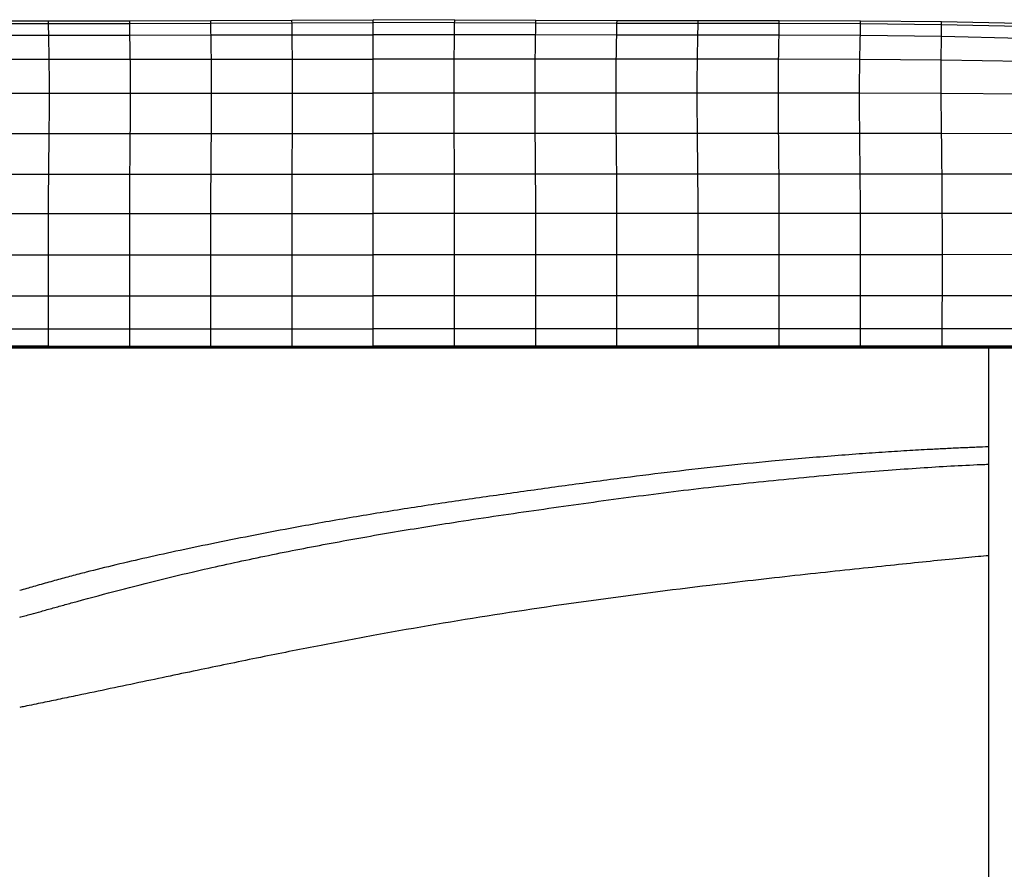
# Paper-space layout '_Left' of a CAD drawing. Header units: millimetres. Extents: x -619 to 152, y 0 to 682.
# Tile 6 of 8: x -330 to -29, y 263 to 523. Entities that reach past the tile are written whole.
import ezdxf

# ---------------------------------------------------------------- set-up
doc = ezdxf.new("R2010")
doc.units = ezdxf.units.MM

psp = doc.layouts.new('_Left')

# ---------------------------------------------------------------- linework, layer by layer
at = {"color": 7, "linetype": 'Continuous', "lineweight": 25}
for p, q in [((-345.99, 522.48), (-321.19, 522.49)), ((-345.98, 521.68), (-321.18, 521.69)), ((-321.19, 522.49), (-296.4, 522.5)), ((-321.18, 521.69), (-296.39, 521.7)), ((-296.4, 522.5), (-271.62, 522.58)), ((-296.39, 521.7), (-271.61, 521.76)), ((-271.62, 522.58), (-246.82, 522.76)), ((-271.61, 521.76), (-246.8, 521.89)), ((-246.82, 522.76), (-221.96, 522.87)), ((-246.8, 521.89), (-221.96, 521.96)), ((-197.1, 522.76), (-221.96, 522.87)), ((-197.11, 521.89), (-221.96, 521.96)), ((-172.31, 521.76), (-197.11, 521.89)), ((-172.29, 522.58), (-197.1, 522.76)), ((-147.52, 521.7), (-172.31, 521.76)), ((-147.51, 522.49), (-172.29, 522.58)), ((-122.73, 521.69), (-147.52, 521.7)), ((-122.72, 522.48), (-147.51, 522.49)), ((-97.93, 521.67), (-122.73, 521.69)), ((-97.93, 522.47), (-122.72, 522.48)), ((-73.12, 522.41), (-97.93, 522.47)), ((-73.11, 521.58), (-97.93, 521.67)), ((-48.4, 522.22), (-73.12, 522.41)), ((-48.39, 521.31), (-73.11, 521.58)), ((-24.36, 521.75), (-48.4, 522.22)), ((-24.31, 520.79), (-48.39, 521.31)), ((-345.92, 518.17), (-321.12, 518.19)), ((-321.12, 518.19), (-296.33, 518.19)), ((-296.33, 518.19), (-271.54, 518.21)), ((-271.54, 518.21), (-246.75, 518.25)), ((-246.75, 518.25), (-221.96, 518.27)), ((-197.16, 518.25), (-221.96, 518.27)), ((-172.37, 518.2), (-197.16, 518.25)), ((-147.59, 518.19), (-172.37, 518.2)), ((-122.8, 518.18), (-147.59, 518.19)), ((-97.99, 518.16), (-122.8, 518.18)), ((-73.17, 518.04), (-97.99, 518.16)), ((-48.4, 517.71), (-73.17, 518.04)), ((-24.03, 517.14), (-48.4, 517.71)), ((-345.79, 510.82), (-320.99, 510.84)), ((-320.99, 510.84), (-296.2, 510.84)), ((-296.2, 510.84), (-271.42, 510.84)), ((-271.42, 510.84), (-246.68, 510.84)), ((-246.68, 510.84), (-221.96, 510.84)), ((-197.23, 510.84), (-221.96, 510.84)), ((-172.49, 510.83), (-197.23, 510.84)), ((-147.72, 510.83), (-172.49, 510.83)), ((-122.93, 510.83), (-147.72, 510.83)), ((-98.13, 510.82), (-122.93, 510.83)), ((-73.31, 510.73), (-98.13, 510.82)), ((-48.45, 510.5), (-73.31, 510.73)), ((-23.39, 510.06), (-48.45, 510.5)), ((-345.7, 500.45), (-320.91, 500.45)), ((-320.91, 500.45), (-296.12, 500.45)), ((-296.12, 500.45), (-271.36, 500.45)), ((-271.36, 500.45), (-246.64, 500.45)), ((-246.64, 500.45), (-221.96, 500.45)), ((-197.27, 500.45), (-221.96, 500.45)), ((-172.56, 500.45), (-197.27, 500.45)), ((-147.8, 500.45), (-172.56, 500.45)), ((-123.01, 500.45), (-147.8, 500.45)), ((-98.21, 500.45), (-123.01, 500.45)), ((-73.41, 500.42), (-98.21, 500.45)), ((-48.46, 500.34), (-73.41, 500.42)), ((-22.67, 500.09), (-48.46, 500.34)), ((-345.78, 488.12), (-320.99, 488.12)), ((-320.99, 488.12), (-296.2, 488.12)), ((-296.2, 488.12), (-271.42, 488.12)), ((-271.42, 488.12), (-246.68, 488.12)), ((-246.68, 488.12), (-221.96, 488.11)), ((-197.23, 488.11), (-221.96, 488.11)), ((-172.49, 488.11), (-197.23, 488.11)), ((-147.72, 488.11), (-172.49, 488.11)), ((-122.93, 488.11), (-147.72, 488.11)), ((-98.13, 488.11), (-122.93, 488.11)), ((-73.34, 488.11), (-98.13, 488.11)), ((-48.35, 488.09), (-73.34, 488.11)), ((-22.19, 487.98), (-48.35, 488.09)), ((-345.98, 463.68), (-321.18, 463.68)), ((-321.18, 463.68), (-296.39, 463.68)), ((-296.39, 463.68), (-271.59, 463.68)), ((-271.59, 463.68), (-246.78, 463.68)), ((-246.78, 463.68), (-221.96, 463.68)), ((-197.14, 463.68), (-221.96, 463.68)), ((-172.33, 463.68), (-197.14, 463.68)), ((-147.53, 463.68), (-172.33, 463.68)), ((-122.73, 463.68), (-147.53, 463.68)), ((-97.94, 463.68), (-122.73, 463.68)), ((-73.15, 463.68), (-97.94, 463.68)), ((-48.12, 463.68), (-73.15, 463.68)), ((-21.7, 463.67), (-48.12, 463.68)), ((-345.99, 451.06), (-321.19, 451.06)), ((-321.19, 451.06), (-296.4, 451.06)), ((-296.4, 451.06), (-271.6, 451.06)), ((-271.6, 451.06), (-246.78, 451.06)), ((-246.78, 451.06), (-221.96, 451.06)), ((-197.14, 451.06), (-221.96, 451.06)), ((-172.32, 451.06), (-197.14, 451.06)), ((-147.52, 451.06), (-172.32, 451.06)), ((-122.72, 451.06), (-147.52, 451.06)), ((-97.93, 451.06), (-122.72, 451.06)), ((-73.14, 451.06), (-97.93, 451.06)), ((-48.1, 451.06), (-73.14, 451.06)), ((-21.62, 451.07), (-48.1, 451.06)), ((-345.99, 438.49), (-321.19, 438.49)), ((-321.19, 438.49), (-296.4, 438.49)), ((-296.4, 438.49), (-271.6, 438.49)), ((-271.6, 438.49), (-246.78, 438.49)), ((-246.78, 438.49), (-221.96, 438.49)), ((-197.14, 438.49), (-221.96, 438.49)), ((-172.32, 438.49), (-197.14, 438.49)), ((-147.52, 438.49), (-172.32, 438.49)), ((-122.72, 438.49), (-147.52, 438.49)), ((-97.93, 438.49), (-122.72, 438.49)), ((-73.14, 438.49), (-97.93, 438.49)), ((-48.11, 438.49), (-73.14, 438.49)), ((-21.7, 438.5), (-48.11, 438.49)), ((-345.99, 428.43), (-321.19, 428.43)), ((-296.4, 428.43), (-271.6, 428.42)), ((-246.78, 428.42), (-221.96, 428.42)), ((-197.14, 428.42), (-221.96, 428.42)), ((-147.52, 428.42), (-172.32, 428.42)), ((-97.93, 428.42), (-122.72, 428.42)), ((-345.99, 423.16), (-321.19, 423.16)), ((-345.99, 422.65), (-321.19, 422.64)), ((-321.19, 423.16), (-296.4, 423.15)), ((-321.19, 422.69), (-321.19, 423.16)), ((-321.19, 422.69), (-321.19, 422.67)), ((-321.19, 422.64), (-296.4, 422.64)), ((-296.4, 423.15), (-271.6, 423.15)), ((-296.4, 422.69), (-296.4, 423.15)), ((-296.4, 422.69), (-296.4, 422.67)), ((-296.4, 422.64), (-271.6, 422.64)), ((-271.6, 423.15), (-246.78, 423.15)), ((-271.6, 422.69), (-271.6, 423.15)), ((-271.6, 422.69), (-271.6, 422.67)), ((-271.6, 422.64), (-246.78, 422.64)), ((-246.78, 423.15), (-221.96, 423.15)), ((-246.78, 422.69), (-246.78, 423.15)), ((-246.78, 422.69), (-246.78, 422.67)), ((-197.14, 423.15), (-221.96, 423.15)), ((-221.96, 422.69), (-221.96, 423.15)), ((-221.96, 422.69), (-221.96, 422.67)), ((-221.96, 422.64), (-197.14, 422.64)), ((-172.32, 423.15), (-197.14, 423.15)), ((-197.14, 422.69), (-197.14, 423.15)), ((-197.14, 422.69), (-197.14, 422.67)), ((-197.14, 422.64), (-172.32, 422.64)), ((-147.52, 423.15), (-172.32, 423.15)), ((-172.32, 422.69), (-172.32, 423.15)), ((-172.32, 422.69), (-172.32, 422.67)), ((-172.32, 422.64), (-147.52, 422.64)), ((-122.72, 423.15), (-147.52, 423.15)), ((-147.52, 422.69), (-147.52, 423.15)), ((-147.52, 422.69), (-147.52, 422.67)), ((-147.52, 422.64), (-122.72, 422.64)), ((-97.93, 423.15), (-122.72, 423.15)), ((-122.72, 422.69), (-122.72, 423.15)), ((-122.72, 422.69), (-122.72, 422.67)), ((-122.72, 422.64), (-97.93, 422.64)), ((-73.14, 423.15), (-97.93, 423.15)), ((-97.93, 422.69), (-97.93, 423.15)), ((-97.93, 422.69), (-97.93, 422.67)), ((-97.93, 422.64), (-73.14, 422.64)), ((-48.17, 423.15), (-73.14, 423.15)), ((-73.14, 422.69), (-73.14, 423.15)), ((-73.14, 422.69), (-73.14, 422.67)), ((-22.11, 423.15), (-48.17, 423.15)), ((-48.17, 422.69), (-48.17, 423.15)), ((-48.17, 422.69), (-48.17, 422.67)), ((-34, 422.64), (-34, 5))]:
    psp.add_line(p, q, dxfattribs=at)
at = {"color": 7, "linetype": 'Continuous', "lineweight": 25, "flags": 128}
for points in [[(-345.91, 475.69), (-340.74, 475.69), (-330.93, 475.69), (-329.4, 475.69), (-323.26, 475.69), (-321.12, 475.69)], [(-321.12, 475.69), (-314.5, 475.69), (-307.89, 475.69), (-296.33, 475.69)], [(-296.33, 475.69), (-291.33, 475.69), (-281.43, 475.69), (-277.8, 475.69), (-271.54, 475.69)], [(-271.54, 475.69), (-264.92, 475.69), (-258.3, 475.69), (-246.75, 475.69)], [(-246.75, 475.69), (-241.75, 475.69), (-231.85, 475.69), (-228.23, 475.69), (-221.96, 475.69)], [(-197.17, 475.69), (-202.17, 475.69), (-212.06, 475.69), (-215.69, 475.69), (-221.96, 475.69)], [(-172.38, 475.69), (-179, 475.69), (-185.61, 475.69), (-197.17, 475.69)], [(-147.59, 475.69), (-152.59, 475.69), (-162.48, 475.69), (-166.12, 475.69), (-172.38, 475.69)], [(-122.8, 475.69), (-129.41, 475.69), (-136.03, 475.69), (-147.59, 475.69)], [(-98, 475.69), (-103.17, 475.69), (-112.98, 475.69), (-114.52, 475.69), (-120.66, 475.69), (-122.8, 475.69)], [(-73.21, 475.69), (-76.96, 475.69), (-84.47, 475.69), (-91.24, 475.69), (-98, 475.69)], [(-321.19, 428.43), (-311.62, 428.43), (-304.01, 428.43), (-296.4, 428.43)], [(-271.6, 428.42), (-262.02, 428.42), (-254.4, 428.42), (-246.78, 428.42)], [(-172.32, 428.42), (-181.9, 428.42), (-189.52, 428.42), (-197.14, 428.42)], [(-122.72, 428.42), (-132.3, 428.42), (-139.91, 428.42), (-147.52, 428.42)], [(-73.14, 428.42), (-82.71, 428.42), (-90.32, 428.42), (-97.93, 428.42)], [(-48.14, 428.42), (-57.71, 428.42), (-65.42, 428.42), (-73.14, 428.42)], [(-21.89, 428.43), (-31.46, 428.42), (-39.8, 428.42), (-48.14, 428.42)], [(-321.19, 422.69), (-331.19, 422.69), (-338.59, 422.69), (-345.99, 422.69)], [(-296.4, 422.69), (-306.4, 422.69), (-313.8, 422.69), (-321.19, 422.69)], [(-271.6, 422.69), (-281.6, 422.69), (-289, 422.69), (-296.4, 422.69)], [(-246.78, 422.69), (-256.78, 422.69), (-264.19, 422.69), (-271.6, 422.69)], [(-221.96, 422.69), (-231.96, 422.69), (-239.37, 422.69), (-246.78, 422.69)], [(-246.78, 422.64), (-246.3, 422.64), (-221.96, 422.64)], [(-197.14, 422.69), (-207.14, 422.69), (-214.55, 422.69), (-221.96, 422.69)], [(-172.32, 422.69), (-182.32, 422.69), (-189.73, 422.69), (-197.14, 422.69)], [(-147.52, 422.69), (-157.52, 422.69), (-164.92, 422.69), (-172.32, 422.69)], [(-122.72, 422.69), (-132.72, 422.69), (-140.12, 422.69), (-147.52, 422.69)], [(-97.93, 422.69), (-107.93, 422.69), (-115.33, 422.69), (-122.72, 422.69)], [(-73.14, 422.69), (-83.14, 422.69), (-90.53, 422.69), (-97.93, 422.69)], [(-48.17, 422.69), (-58.17, 422.69), (-65.65, 422.69), (-73.14, 422.69)], [(-73.14, 422.64), (-72.56, 422.64), (-48.17, 422.64)], [(-22.14, 422.69), (-32.14, 422.69), (-40.15, 422.69), (-40.82, 422.69), (-48.17, 422.69)], [(-48.17, 422.64), (-42.96, 422.64), (-22.14, 422.64)]]:
    psp.add_lwpolyline(points, dxfattribs=at)
at = {"color": 7, "linetype": 'Continuous', "lineweight": 25}
for points, knots in [([(-321.18, 521.69), (-321.18, 521.94), (-321.19, 522.44), (-321.19, 522.47), (-321.19, 522.49)], [0, 0, 0, 0, 0.502561, 1, 1, 1, 1]), ([(-321.12, 518.19), (-321.13, 518.99), (-321.16, 520.59), (-321.18, 521.33), (-321.18, 521.69)], [0, 0, 0, 0, 0.5050496, 1, 1, 1, 1]), ([(-296.39, 521.7), (-296.4, 521.95), (-296.4, 522.45), (-296.4, 522.48), (-296.4, 522.5)], [0, 0, 0, 0, 0.5025554, 1, 1, 1, 1]), ([(-296.33, 518.19), (-296.34, 519), (-296.37, 520.59), (-296.39, 521.33), (-296.39, 521.7)], [0, 0, 0, 0, 0.505047, 1, 1, 1, 1]), ([(-271.61, 521.76), (-271.61, 522.02), (-271.62, 522.53), (-271.62, 522.56), (-271.62, 522.58)], [0, 0, 0, 0, 0.502511, 1, 1, 1, 1]), ([(-271.54, 518.21), (-271.56, 519.02), (-271.59, 520.63), (-271.6, 521.39), (-271.61, 521.76)], [0, 0, 0, 0, 0.505009, 1, 1, 1, 1]), ([(-246.8, 521.89), (-246.81, 522.16), (-246.81, 522.7), (-246.82, 522.74), (-246.82, 522.76)], [0, 0, 0, 0, 0.502408, 1, 1, 1, 1]), ([(-246.75, 518.25), (-246.76, 519.07), (-246.78, 520.71), (-246.8, 521.5), (-246.8, 521.89)], [0, 0, 0, 0, 0.5049303, 1, 1, 1, 1]), ([(-221.96, 521.96), (-221.96, 522.24), (-221.96, 522.8), (-221.96, 522.85), (-221.96, 522.87)], [0, 0, 0, 0, 0.50236, 1, 1, 1, 1]), ([(-221.96, 518.27), (-221.96, 519.11), (-221.96, 520.76), (-221.96, 521.56), (-221.96, 521.96)], [0, 0, 0, 0, 0.50489, 1, 1, 1, 1]), ([(-197.16, 518.25), (-197.15, 519.07), (-197.13, 520.71), (-197.12, 521.5), (-197.11, 521.89)], [0, 0, 0, 0, 0.50493, 1, 1, 1, 1]), ([(-197.11, 521.89), (-197.11, 522.16), (-197.1, 522.7), (-197.1, 522.74), (-197.1, 522.76)], [0, 0, 0, 0, 0.502408, 1, 1, 1, 1]), ([(-172.37, 518.2), (-172.36, 519.02), (-172.33, 520.63), (-172.31, 521.38), (-172.31, 521.76)], [0, 0, 0, 0, 0.505009, 1, 1, 1, 1]), ([(-172.31, 521.76), (-172.3, 522.01), (-172.29, 522.52), (-172.29, 522.56), (-172.29, 522.58)], [0, 0, 0, 0, 0.502511, 1, 1, 1, 1]), ([(-147.59, 518.19), (-147.57, 518.99), (-147.54, 520.59), (-147.53, 521.33), (-147.52, 521.7)], [0, 0, 0, 0, 0.505047, 1, 1, 1, 1]), ([(-147.52, 521.7), (-147.52, 521.95), (-147.51, 522.44), (-147.51, 522.48), (-147.51, 522.49)], [0, 0, 0, 0, 0.502555, 1, 1, 1, 1]), ([(-122.8, 518.18), (-122.78, 518.99), (-122.75, 520.58), (-122.74, 521.32), (-122.73, 521.69)], [0, 0, 0, 0, 0.50505, 1, 1, 1, 1]), ([(-122.73, 521.69), (-122.73, 521.94), (-122.72, 522.43), (-122.72, 522.46), (-122.72, 522.48)], [0, 0, 0, 0, 0.502561, 1, 1, 1, 1]), ([(-97.99, 518.16), (-97.98, 518.97), (-97.95, 520.57), (-97.94, 521.31), (-97.93, 521.67)], [0, 0, 0, 0, 0.5050336, 1, 1, 1, 1]), ([(-97.93, 521.67), (-97.93, 521.92), (-97.92, 522.42), (-97.93, 522.46), (-97.93, 522.47)], [0, 0, 0, 0, 0.502546, 1, 1, 1, 1]), ([(-73.17, 518.04), (-73.15, 518.85), (-73.12, 520.44), (-73.12, 521.2), (-73.11, 521.58)], [0, 0, 0, 0, 0.504904, 1, 1, 1, 1]), ([(-73.11, 521.58), (-73.11, 521.84), (-73.11, 522.35), (-73.12, 522.39), (-73.12, 522.41)], [0, 0, 0, 0, 0.502442, 1, 1, 1, 1]), ([(-48.39, 521.31), (-48.39, 521.59), (-48.4, 522.14), (-48.4, 522.19), (-48.4, 522.22)], [0, 0, 0, 0, 0.502221, 1, 1, 1, 1]), ([(-48.4, 517.71), (-48.39, 518.52), (-48.38, 520.13), (-48.39, 520.92), (-48.39, 521.31)], [0, 0, 0, 0, 0.50462, 1, 1, 1, 1]), ([(-320.99, 510.84), (-321.01, 512.29), (-321.06, 515.22), (-321.1, 517.19), (-321.12, 518.19)], [0, 0, 0, 0, 0.496029, 1, 1, 1, 1]), ([(-296.2, 510.84), (-296.22, 512.29), (-296.27, 515.22), (-296.31, 517.19), (-296.33, 518.19)], [0, 0, 0, 0, 0.496025, 1, 1, 1, 1]), ([(-271.42, 510.84), (-271.45, 512.29), (-271.49, 515.23), (-271.52, 517.21), (-271.54, 518.21)], [0, 0, 0, 0, 0.496025, 1, 1, 1, 1]), ([(-246.68, 510.84), (-246.69, 512.3), (-246.72, 515.24), (-246.74, 517.24), (-246.75, 518.25)], [0, 0, 0, 0, 0.4960182, 1, 1, 1, 1]), ([(-221.96, 510.84), (-221.96, 512.3), (-221.96, 515.25), (-221.96, 517.26), (-221.96, 518.27)], [0, 0, 0, 0, 0.4960167, 1, 1, 1, 1]), ([(-197.23, 510.84), (-197.22, 512.3), (-197.2, 515.24), (-197.17, 517.24), (-197.16, 518.25)], [0, 0, 0, 0, 0.4960182, 1, 1, 1, 1]), ([(-172.49, 510.83), (-172.47, 512.29), (-172.43, 515.22), (-172.39, 517.21), (-172.37, 518.2)], [0, 0, 0, 0, 0.496025, 1, 1, 1, 1]), ([(-147.72, 510.83), (-147.69, 512.29), (-147.65, 515.22), (-147.61, 517.19), (-147.59, 518.19)], [0, 0, 0, 0, 0.496025, 1, 1, 1, 1]), ([(-122.93, 510.83), (-122.9, 512.29), (-122.86, 515.22), (-122.82, 517.19), (-122.8, 518.18)], [0, 0, 0, 0, 0.496029, 1, 1, 1, 1]), ([(-98.13, 510.82), (-98.1, 512.27), (-98.05, 515.2), (-98.01, 517.17), (-97.99, 518.16)], [0, 0, 0, 0, 0.496019, 1, 1, 1, 1]), ([(-73.31, 510.73), (-73.29, 512.17), (-73.23, 515.08), (-73.19, 517.05), (-73.17, 518.04)], [0, 0, 0, 0, 0.495961, 1, 1, 1, 1]), ([(-48.45, 510.5), (-48.44, 511.92), (-48.42, 514.78), (-48.41, 516.72), (-48.4, 517.71)], [0, 0, 0, 0, 0.495821, 1, 1, 1, 1]), ([(-320.91, 500.45), (-320.91, 501.74), (-320.91, 504.38), (-320.95, 507.8), (-320.97, 509.81), (-320.99, 510.84)], [0, 0, 0, 0, 0.313487, 0.648052, 1, 1, 1, 1]), ([(-296.12, 500.45), (-296.12, 501.73), (-296.13, 504.38), (-296.16, 507.8), (-296.18, 509.81), (-296.2, 510.84)], [0, 0, 0, 0, 0.313484, 0.648047, 1, 1, 1, 1]), ([(-271.36, 500.45), (-271.36, 501.73), (-271.36, 504.38), (-271.39, 507.8), (-271.41, 509.81), (-271.42, 510.84)], [0, 0, 0, 0, 0.313488, 0.648057, 1, 1, 1, 1]), ([(-246.64, 500.45), (-246.64, 501.73), (-246.65, 504.38), (-246.66, 507.8), (-246.68, 509.81), (-246.68, 510.84)], [0, 0, 0, 0, 0.3134897, 0.6480441, 1, 1, 1, 1]), ([(-221.96, 500.45), (-221.96, 501.73), (-221.96, 504.38), (-221.96, 507.8), (-221.96, 509.81), (-221.96, 510.84)], [0, 0, 0, 0, 0.313494, 0.648047, 1, 1, 1, 1]), ([(-197.27, 500.45), (-197.27, 501.73), (-197.27, 504.38), (-197.25, 507.8), (-197.24, 509.81), (-197.23, 510.84)], [0, 0, 0, 0, 0.31349, 0.648044, 1, 1, 1, 1]), ([(-172.56, 500.45), (-172.55, 501.73), (-172.55, 504.38), (-172.52, 507.8), (-172.5, 509.81), (-172.49, 510.83)], [0, 0, 0, 0, 0.313488, 0.648057, 1, 1, 1, 1]), ([(-147.8, 500.45), (-147.79, 501.73), (-147.79, 504.38), (-147.76, 507.8), (-147.73, 509.8), (-147.72, 510.83)], [0, 0, 0, 0, 0.3134838, 0.6480465, 1, 1, 1, 1]), ([(-123.01, 500.45), (-123.01, 501.73), (-123, 504.38), (-122.97, 507.8), (-122.94, 509.8), (-122.93, 510.83)], [0, 0, 0, 0, 0.313487, 0.648052, 1, 1, 1, 1]), ([(-98.21, 500.45), (-98.21, 501.73), (-98.2, 504.37), (-98.17, 507.79), (-98.14, 509.79), (-98.13, 510.82)], [0, 0, 0, 0, 0.31349, 0.648054, 1, 1, 1, 1]), ([(-73.41, 500.42), (-73.41, 501.7), (-73.4, 504.33), (-73.36, 507.73), (-73.33, 509.71), (-73.31, 510.73)], [0, 0, 0, 0, 0.313523, 0.648073, 1, 1, 1, 1]), ([(-48.46, 500.34), (-48.47, 501.6), (-48.48, 504.2), (-48.47, 507.54), (-48.46, 509.5), (-48.45, 510.5)], [0, 0, 0, 0, 0.313585, 0.648065, 1, 1, 1, 1]), ([(-320.99, 488.12), (-320.97, 489.55), (-320.94, 492.53), (-320.91, 496.69), (-320.91, 499.17), (-320.91, 500.45)], [0, 0, 0, 0, 0.30757, 0.639159, 1, 1, 1, 1]), ([(-296.2, 488.12), (-296.18, 489.55), (-296.15, 492.53), (-296.12, 496.69), (-296.12, 499.17), (-296.12, 500.45)], [0, 0, 0, 0, 0.307568, 0.639156, 1, 1, 1, 1]), ([(-271.42, 488.12), (-271.41, 489.55), (-271.39, 492.53), (-271.36, 496.69), (-271.36, 499.16), (-271.36, 500.45)], [0, 0, 0, 0, 0.307568, 0.639157, 1, 1, 1, 1]), ([(-246.68, 488.12), (-246.68, 489.55), (-246.66, 492.52), (-246.65, 496.69), (-246.64, 499.16), (-246.64, 500.45)], [0, 0, 0, 0, 0.307565, 0.639152, 1, 1, 1, 1]), ([(-221.96, 488.11), (-221.96, 489.19), (-221.96, 491.39), (-221.96, 494.52), (-221.96, 497.61), (-221.96, 499.48), (-221.96, 500.45)], [0, 0, 0, 0, 0.228589, 0.470064, 0.726387, 1, 1, 1, 1]), ([(-197.23, 488.11), (-197.24, 489.55), (-197.25, 492.52), (-197.27, 496.69), (-197.27, 499.16), (-197.27, 500.45)], [0, 0, 0, 0, 0.307565, 0.639152, 1, 1, 1, 1]), ([(-172.49, 488.11), (-172.5, 489.55), (-172.53, 492.52), (-172.55, 496.69), (-172.55, 499.16), (-172.56, 500.45)], [0, 0, 0, 0, 0.307568, 0.639157, 1, 1, 1, 1]), ([(-147.72, 488.11), (-147.73, 489.55), (-147.76, 492.52), (-147.79, 496.69), (-147.79, 499.16), (-147.8, 500.45)], [0, 0, 0, 0, 0.307568, 0.639156, 1, 1, 1, 1]), ([(-122.93, 488.11), (-122.94, 489.55), (-122.97, 492.52), (-123, 496.69), (-123.01, 499.16), (-123.01, 500.45)], [0, 0, 0, 0, 0.30757, 0.639159, 1, 1, 1, 1]), ([(-98.13, 488.11), (-98.15, 489.55), (-98.18, 492.52), (-98.21, 496.69), (-98.21, 499.16), (-98.21, 500.45)], [0, 0, 0, 0, 0.307577, 0.639169, 1, 1, 1, 1]), ([(-73.34, 488.11), (-73.36, 489.54), (-73.38, 492.52), (-73.41, 496.68), (-73.41, 499.14), (-73.41, 500.42)], [0, 0, 0, 0, 0.307657, 0.639253, 1, 1, 1, 1]), ([(-48.35, 488.09), (-48.37, 489.52), (-48.4, 492.48), (-48.44, 496.62), (-48.46, 499.06), (-48.46, 500.34)], [0, 0, 0, 0, 0.307808, 0.639401, 1, 1, 1, 1]), ([(-321.12, 475.69), (-321.11, 477.04), (-321.08, 479.82), (-321.03, 484.02), (-321, 486.72), (-320.99, 488.12)], [0, 0, 0, 0, 0.312174, 0.64501, 1, 1, 1, 1]), ([(-296.33, 475.69), (-296.31, 477.04), (-296.29, 479.82), (-296.24, 484.02), (-296.21, 486.72), (-296.2, 488.12)], [0, 0, 0, 0, 0.312174, 0.64501, 1, 1, 1, 1]), ([(-271.54, 475.69), (-271.53, 477.04), (-271.5, 479.82), (-271.46, 484.02), (-271.44, 486.72), (-271.42, 488.12)], [0, 0, 0, 0, 0.312174, 0.64501, 1, 1, 1, 1]), ([(-246.75, 475.69), (-246.74, 477.03), (-246.73, 479.82), (-246.7, 484.02), (-246.69, 486.72), (-246.68, 488.12)], [0, 0, 0, 0, 0.3121743, 0.6450099, 1, 1, 1, 1]), ([(-221.96, 475.69), (-221.96, 477.03), (-221.96, 479.82), (-221.96, 484.01), (-221.96, 486.72), (-221.96, 488.11)], [0, 0, 0, 0, 0.312174, 0.645009, 1, 1, 1, 1]), ([(-197.17, 475.69), (-197.18, 477.03), (-197.19, 479.82), (-197.21, 484.01), (-197.23, 486.72), (-197.23, 488.11)], [0, 0, 0, 0, 0.312174, 0.64501, 1, 1, 1, 1]), ([(-172.38, 475.69), (-172.39, 477.03), (-172.41, 479.82), (-172.45, 484.01), (-172.48, 486.72), (-172.49, 488.11)], [0, 0, 0, 0, 0.312174, 0.64501, 1, 1, 1, 1]), ([(-147.59, 475.69), (-147.6, 477.03), (-147.63, 479.82), (-147.67, 484.01), (-147.7, 486.72), (-147.72, 488.11)], [0, 0, 0, 0, 0.312174, 0.64501, 1, 1, 1, 1]), ([(-122.8, 475.69), (-122.81, 477.03), (-122.84, 479.82), (-122.88, 484.01), (-122.91, 486.72), (-122.93, 488.11)], [0, 0, 0, 0, 0.312174, 0.64501, 1, 1, 1, 1]), ([(-98, 475.69), (-98.02, 477.03), (-98.04, 479.82), (-98.09, 484.01), (-98.12, 486.72), (-98.13, 488.11)], [0, 0, 0, 0, 0.312183, 0.64503, 1, 1, 1, 1]), ([(-73.21, 475.69), (-73.22, 477.03), (-73.25, 479.82), (-73.3, 484.01), (-73.33, 486.72), (-73.34, 488.11)], [0, 0, 0, 0, 0.312209, 0.645073, 1, 1, 1, 1]), ([(-48.2, 475.68), (-48.22, 477.03), (-48.25, 479.81), (-48.3, 484), (-48.33, 486.7), (-48.35, 488.09)], [0, 0, 0, 0, 0.312275, 0.645171, 1, 1, 1, 1]), ([(-321.18, 463.68), (-321.18, 465.72), (-321.17, 469.8), (-321.14, 473.72), (-321.12, 475.69)], [0, 0, 0, 0, 0.499287, 1, 1, 1, 1]), ([(-296.39, 463.68), (-296.38, 465.72), (-296.37, 469.79), (-296.34, 473.72), (-296.33, 475.69)], [0, 0, 0, 0, 0.4992863, 1, 1, 1, 1]), ([(-271.59, 463.68), (-271.58, 465.72), (-271.57, 469.79), (-271.55, 473.72), (-271.54, 475.69)], [0, 0, 0, 0, 0.4992884, 1, 1, 1, 1]), ([(-246.78, 463.68), (-246.77, 465.72), (-246.77, 469.79), (-246.75, 473.72), (-246.75, 475.69)], [0, 0, 0, 0, 0.499289, 1, 1, 1, 1]), ([(-221.96, 463.68), (-221.96, 465.71), (-221.96, 469.79), (-221.96, 473.72), (-221.96, 475.69)], [0, 0, 0, 0, 0.499292, 1, 1, 1, 1]), ([(-197.14, 463.68), (-197.14, 465.71), (-197.15, 469.79), (-197.16, 473.72), (-197.17, 475.69)], [0, 0, 0, 0, 0.499289, 1, 1, 1, 1]), ([(-172.33, 463.68), (-172.33, 465.71), (-172.34, 469.79), (-172.37, 473.72), (-172.38, 475.69)], [0, 0, 0, 0, 0.4992884, 1, 1, 1, 1]), ([(-147.53, 463.68), (-147.53, 465.71), (-147.54, 469.79), (-147.57, 473.72), (-147.59, 475.69)], [0, 0, 0, 0, 0.4992863, 1, 1, 1, 1]), ([(-122.73, 463.68), (-122.74, 465.71), (-122.75, 469.79), (-122.78, 473.72), (-122.8, 475.69)], [0, 0, 0, 0, 0.499287, 1, 1, 1, 1]), ([(-97.94, 463.68), (-97.95, 465.71), (-97.96, 469.79), (-97.99, 473.72), (-98, 475.69)], [0, 0, 0, 0, 0.499287, 1, 1, 1, 1]), ([(-73.15, 463.68), (-73.15, 465.71), (-73.16, 469.79), (-73.19, 473.72), (-73.21, 475.69)], [0, 0, 0, 0, 0.4992874, 1, 1, 1, 1]), ([(-48.2, 475.68), (-50.41, 475.68), (-53.72, 475.68), (-58.13, 475.68), (-61.44, 475.68), (-64.75, 475.69), (-68.67, 475.69), (-71.49, 475.69), (-73.21, 475.69)], [0, 0, 0, 0, 0.264626, 0.396939, 0.529252, 0.661565, 0.793878, 1, 1, 1, 1]), ([(-48.12, 463.68), (-48.13, 465.71), (-48.15, 469.79), (-48.18, 473.71), (-48.2, 475.68)], [0, 0, 0, 0, 0.499335, 1, 1, 1, 1]), ([(-21.9, 475.64), (-26.29, 475.65), (-31.77, 475.66), (-38.34, 475.67), (-42.72, 475.67), (-46.01, 475.68), (-48.2, 475.68)], [0, 0, 0, 0, 0.5, 0.625, 0.75, 1, 1, 1, 1]), ([(-321.19, 451.06), (-321.19, 452.47), (-321.19, 455.25), (-321.19, 459.51), (-321.19, 462.3), (-321.18, 463.68)], [0, 0, 0, 0, 0.343295, 0.675322, 1, 1, 1, 1]), ([(-296.4, 451.06), (-296.4, 452.47), (-296.4, 455.25), (-296.4, 459.51), (-296.39, 462.3), (-296.39, 463.68)], [0, 0, 0, 0, 0.343297, 0.675324, 1, 1, 1, 1]), ([(-271.6, 451.06), (-271.6, 452.47), (-271.6, 455.25), (-271.59, 459.5), (-271.59, 462.3), (-271.59, 463.68)], [0, 0, 0, 0, 0.343295, 0.675322, 1, 1, 1, 1]), ([(-246.78, 451.06), (-246.78, 452.47), (-246.78, 455.25), (-246.78, 459.5), (-246.78, 462.3), (-246.78, 463.68)], [0, 0, 0, 0, 0.343297, 0.675324, 1, 1, 1, 1]), ([(-221.96, 451.06), (-221.96, 452.47), (-221.96, 455.25), (-221.96, 459.5), (-221.96, 462.3), (-221.96, 463.68)], [0, 0, 0, 0, 0.343295, 0.675322, 1, 1, 1, 1]), ([(-197.14, 451.06), (-197.14, 452.47), (-197.14, 455.25), (-197.14, 459.5), (-197.14, 462.3), (-197.14, 463.68)], [0, 0, 0, 0, 0.343297, 0.675324, 1, 1, 1, 1]), ([(-172.32, 451.06), (-172.32, 452.47), (-172.32, 455.25), (-172.32, 459.5), (-172.33, 462.3), (-172.33, 463.68)], [0, 0, 0, 0, 0.343295, 0.675322, 1, 1, 1, 1]), ([(-147.52, 451.06), (-147.52, 452.47), (-147.52, 455.25), (-147.52, 459.5), (-147.53, 462.3), (-147.53, 463.68)], [0, 0, 0, 0, 0.3432968, 0.675324, 1, 1, 1, 1]), ([(-122.72, 451.06), (-122.72, 452.47), (-122.72, 455.25), (-122.73, 459.5), (-122.73, 462.3), (-122.73, 463.68)], [0, 0, 0, 0, 0.343295, 0.675322, 1, 1, 1, 1]), ([(-97.93, 451.06), (-97.93, 452.47), (-97.93, 455.25), (-97.93, 459.5), (-97.94, 462.3), (-97.94, 463.68)], [0, 0, 0, 0, 0.343297, 0.675324, 1, 1, 1, 1]), ([(-73.14, 451.06), (-73.14, 452.47), (-73.14, 455.25), (-73.14, 459.5), (-73.14, 462.3), (-73.15, 463.68)], [0, 0, 0, 0, 0.3432943, 0.6753214, 1, 1, 1, 1]), ([(-48.1, 451.06), (-48.1, 452.47), (-48.1, 455.25), (-48.11, 459.5), (-48.12, 462.3), (-48.12, 463.68)], [0, 0, 0, 0, 0.343322, 0.675349, 1, 1, 1, 1]), ([(-321.19, 438.49), (-321.19, 439.48), (-321.19, 441.43), (-321.19, 444.59), (-321.19, 447.78), (-321.19, 449.98), (-321.19, 451.06)], [0, 0, 0, 0, 0.264112, 0.518526, 0.763736, 1, 1, 1, 1]), ([(-296.4, 438.49), (-296.4, 439.48), (-296.4, 441.43), (-296.4, 444.59), (-296.4, 447.78), (-296.4, 449.98), (-296.4, 451.06)], [0, 0, 0, 0, 0.264113, 0.518527, 0.763735, 1, 1, 1, 1]), ([(-271.6, 438.49), (-271.6, 439.48), (-271.6, 441.43), (-271.6, 444.59), (-271.6, 447.78), (-271.6, 449.98), (-271.6, 451.06)], [0, 0, 0, 0, 0.264112, 0.518526, 0.763736, 1, 1, 1, 1]), ([(-246.78, 438.49), (-246.78, 439.48), (-246.78, 441.43), (-246.78, 444.59), (-246.78, 447.78), (-246.78, 449.98), (-246.78, 451.06)], [0, 0, 0, 0, 0.2641127, 0.5185268, 0.7637352, 1, 1, 1, 1]), ([(-221.96, 438.49), (-221.96, 439.48), (-221.96, 441.43), (-221.96, 444.59), (-221.96, 447.78), (-221.96, 449.98), (-221.96, 451.06)], [0, 0, 0, 0, 0.264113, 0.518528, 0.763737, 1, 1, 1, 1]), ([(-197.14, 438.49), (-197.14, 439.48), (-197.14, 441.43), (-197.14, 444.59), (-197.14, 447.78), (-197.14, 449.98), (-197.14, 451.06)], [0, 0, 0, 0, 0.264113, 0.518527, 0.763735, 1, 1, 1, 1]), ([(-172.32, 438.49), (-172.32, 439.48), (-172.32, 441.43), (-172.32, 444.59), (-172.32, 447.78), (-172.32, 449.98), (-172.32, 451.06)], [0, 0, 0, 0, 0.2641118, 0.5185265, 0.7637358, 1, 1, 1, 1]), ([(-147.52, 438.49), (-147.52, 439.48), (-147.52, 441.43), (-147.52, 444.59), (-147.52, 447.78), (-147.52, 449.98), (-147.52, 451.06)], [0, 0, 0, 0, 0.264113, 0.518527, 0.763735, 1, 1, 1, 1]), ([(-122.72, 438.49), (-122.72, 439.48), (-122.72, 441.43), (-122.72, 444.59), (-122.72, 447.78), (-122.72, 449.98), (-122.72, 451.06)], [0, 0, 0, 0, 0.264112, 0.518526, 0.763736, 1, 1, 1, 1]), ([(-97.93, 438.49), (-97.93, 439.48), (-97.93, 441.43), (-97.93, 444.59), (-97.93, 447.78), (-97.93, 449.98), (-97.93, 451.06)], [0, 0, 0, 0, 0.264113, 0.518527, 0.763735, 1, 1, 1, 1]), ([(-73.14, 438.49), (-73.14, 439.48), (-73.14, 441.43), (-73.14, 444.59), (-73.14, 447.78), (-73.14, 449.98), (-73.14, 451.06)], [0, 0, 0, 0, 0.264112, 0.518526, 0.763735, 1, 1, 1, 1]), ([(-48.11, 438.49), (-48.11, 439.48), (-48.11, 441.43), (-48.11, 444.59), (-48.1, 447.78), (-48.1, 449.98), (-48.1, 451.06)], [0, 0, 0, 0, 0.264121, 0.518545, 0.763754, 1, 1, 1, 1]), ([(-321.19, 428.43), (-321.19, 429.1), (-321.19, 430.41), (-321.19, 432.86), (-321.19, 435.51), (-321.19, 437.51), (-321.19, 438.49)], [0, 0, 0, 0, 0.267584, 0.522456, 0.766184, 1, 1, 1, 1]), ([(-296.4, 428.43), (-296.4, 429.1), (-296.4, 430.41), (-296.4, 432.86), (-296.4, 435.51), (-296.4, 437.51), (-296.4, 438.49)], [0, 0, 0, 0, 0.267585, 0.522458, 0.766185, 1, 1, 1, 1]), ([(-271.6, 428.42), (-271.6, 429.1), (-271.6, 430.41), (-271.6, 432.86), (-271.6, 435.51), (-271.6, 437.51), (-271.6, 438.49)], [0, 0, 0, 0, 0.267584, 0.522456, 0.766184, 1, 1, 1, 1]), ([(-246.78, 428.42), (-246.78, 429.1), (-246.78, 430.41), (-246.78, 432.85), (-246.78, 435.51), (-246.78, 437.51), (-246.78, 438.49)], [0, 0, 0, 0, 0.267585, 0.522458, 0.766185, 1, 1, 1, 1]), ([(-221.96, 428.42), (-221.96, 429.1), (-221.96, 430.43), (-221.96, 432.63), (-221.96, 434.69), (-221.96, 436.53), (-221.96, 437.84), (-221.96, 438.49)], [0, 0, 0, 0, 0.270154, 0.527358, 0.689273, 0.846718, 1, 1, 1, 1]), ([(-197.14, 428.42), (-197.14, 429.09), (-197.14, 430.41), (-197.14, 432.59), (-197.14, 434.66), (-197.14, 436.51), (-197.14, 437.83), (-197.14, 438.49)], [0, 0, 0, 0, 0.267551, 0.52239, 0.686054, 0.845152, 1, 1, 1, 1]), ([(-172.32, 428.42), (-172.32, 429.09), (-172.32, 430.41), (-172.32, 432.85), (-172.32, 435.51), (-172.32, 437.51), (-172.32, 438.49)], [0, 0, 0, 0, 0.267584, 0.522456, 0.766184, 1, 1, 1, 1]), ([(-147.52, 428.42), (-147.52, 429.09), (-147.52, 430.41), (-147.52, 432.85), (-147.52, 435.51), (-147.52, 437.51), (-147.52, 438.49)], [0, 0, 0, 0, 0.267585, 0.522458, 0.766185, 1, 1, 1, 1]), ([(-122.72, 428.42), (-122.72, 429.09), (-122.72, 430.41), (-122.72, 432.85), (-122.72, 435.51), (-122.72, 437.51), (-122.72, 438.49)], [0, 0, 0, 0, 0.267584, 0.522456, 0.766184, 1, 1, 1, 1]), ([(-97.93, 428.42), (-97.93, 429.09), (-97.93, 430.41), (-97.93, 432.85), (-97.93, 435.51), (-97.93, 437.51), (-97.93, 438.49)], [0, 0, 0, 0, 0.267585, 0.522458, 0.766185, 1, 1, 1, 1]), ([(-73.14, 428.42), (-73.14, 429.09), (-73.14, 430.41), (-73.14, 432.85), (-73.14, 435.51), (-73.14, 437.51), (-73.14, 438.49)], [0, 0, 0, 0, 0.267585, 0.522457, 0.766185, 1, 1, 1, 1]), ([(-48.14, 428.42), (-48.14, 429.09), (-48.13, 430.41), (-48.12, 432.85), (-48.12, 435.51), (-48.12, 437.51), (-48.11, 438.49)], [0, 0, 0, 0, 0.267592, 0.522459, 0.766179, 1, 1, 1, 1]), ([(-321.19, 423.16), (-321.19, 423.55), (-321.19, 424.33), (-321.19, 425.99), (-321.19, 427.63), (-321.19, 428.43)], [0, 0, 0, 0, 0.347089, 0.680705, 1, 1, 1, 1]), ([(-296.4, 423.15), (-296.4, 423.55), (-296.4, 424.33), (-296.4, 425.99), (-296.4, 427.62), (-296.4, 428.42)], [0, 0, 0, 0, 0.347086, 0.680716, 1, 1, 1, 1]), ([(-271.6, 423.15), (-271.6, 423.55), (-271.6, 424.33), (-271.6, 425.99), (-271.6, 427.62), (-271.6, 428.42)], [0, 0, 0, 0, 0.347089, 0.680705, 1, 1, 1, 1]), ([(-246.78, 423.15), (-246.78, 423.55), (-246.78, 424.33), (-246.78, 425.98), (-246.78, 427.62), (-246.78, 428.42)], [0, 0, 0, 0, 0.347086, 0.680716, 1, 1, 1, 1]), ([(-221.96, 423.15), (-221.96, 423.38), (-221.96, 423.84), (-221.96, 424.7), (-221.96, 425.73), (-221.96, 426.92), (-221.96, 427.93), (-221.96, 428.42)], [0, 0, 0, 0, 0.2097138, 0.4149094, 0.6150896, 0.8100592, 1, 1, 1, 1]), ([(-197.14, 423.15), (-197.14, 423.55), (-197.14, 424.33), (-197.14, 425.98), (-197.14, 427.62), (-197.14, 428.42)], [0, 0, 0, 0, 0.347086, 0.680716, 1, 1, 1, 1]), ([(-172.32, 423.15), (-172.32, 423.55), (-172.32, 424.33), (-172.32, 425.98), (-172.32, 427.62), (-172.32, 428.42)], [0, 0, 0, 0, 0.347089, 0.680705, 1, 1, 1, 1]), ([(-147.52, 423.15), (-147.52, 423.55), (-147.52, 424.33), (-147.52, 425.98), (-147.52, 427.62), (-147.52, 428.42)], [0, 0, 0, 0, 0.347086, 0.680716, 1, 1, 1, 1]), ([(-122.72, 423.15), (-122.72, 423.55), (-122.72, 424.33), (-122.72, 425.98), (-122.72, 427.62), (-122.72, 428.42)], [0, 0, 0, 0, 0.347089, 0.680705, 1, 1, 1, 1]), ([(-97.93, 423.15), (-97.93, 423.55), (-97.93, 424.33), (-97.93, 425.98), (-97.93, 427.62), (-97.93, 428.42)], [0, 0, 0, 0, 0.347086, 0.680716, 1, 1, 1, 1]), ([(-73.14, 423.15), (-73.14, 423.55), (-73.14, 424.33), (-73.14, 425.98), (-73.14, 427.62), (-73.14, 428.42)], [0, 0, 0, 0, 0.34709, 0.680706, 1, 1, 1, 1]), ([(-48.17, 423.15), (-48.16, 423.55), (-48.16, 424.33), (-48.15, 425.98), (-48.14, 427.62), (-48.14, 428.42)], [0, 0, 0, 0, 0.347087, 0.680703, 1, 1, 1, 1]), ([(-34, 392.35), (-35.2, 392.3), (-37.78, 392.2), (-42.02, 392.02), (-46.54, 391.81), (-51.93, 391.53), (-58.31, 391.18), (-65.76, 390.71), (-73.74, 390.15), (-82.23, 389.5), (-91.14, 388.76), (-102.14, 387.77), (-115.12, 386.48), (-130.15, 384.78), (-145.83, 382.82), (-162.13, 380.64), (-179.02, 378.28), (-195.82, 375.89), (-212.55, 373.38), (-229.25, 370.68), (-244.44, 367.98), (-258, 365.41), (-269.73, 363.06), (-280.79, 360.75), (-291.07, 358.5), (-300.65, 356.29), (-307.47, 354.6), (-311.94, 353.44), (-314.2, 352.84), (-316.48, 352.23), (-318.77, 351.61), (-321.09, 350.96), (-323.44, 350.3), (-325.74, 349.64), (-328.21, 348.93), (-329.34, 348.59), (-330, 348.4)], [0, 0, 0, 0, 0.012368, 0.026715, 0.040796, 0.055138, 0.077895, 0.10303, 0.130861, 0.160946, 0.192646, 0.225316, 0.277151, 0.328031, 0.377718, 0.433017, 0.487322, 0.540894, 0.594146, 0.647499, 0.701164, 0.741015, 0.779811, 0.816944, 0.851931, 0.885381, 0.918619, 0.927045, 0.935555, 0.944166, 0.952898, 0.961768, 0.970793, 0.979991, 0.988221, 1, 1, 1, 1]), ([(-330, 340.25), (-329.47, 340.4), (-328.3, 340.73), (-326.13, 341.34), (-323.24, 342.14), (-319.77, 343.11), (-316.09, 344.13), (-309.39, 345.96), (-299.65, 348.57), (-286.72, 351.86), (-271.9, 355.37), (-254.98, 359.03), (-236.01, 362.76), (-216.77, 366.18), (-195.74, 369.57), (-173, 372.93), (-148.55, 376.36), (-124.13, 379.49), (-103.7, 381.73), (-87.51, 383.3), (-75.84, 384.34), (-65.03, 385.21), (-55.04, 385.93), (-45.57, 386.5), (-38.62, 386.86), (-34.77, 387.01), (-34, 387.04)], [0, 0, 0, 0, 0.005532, 0.012108, 0.022564, 0.035425, 0.048125, 0.060691, 0.104872, 0.148894, 0.193979, 0.256958, 0.321814, 0.38715, 0.452199, 0.534629, 0.616786, 0.698834, 0.780605, 0.822078, 0.861396, 0.897615, 0.930466, 0.961443, 0.992327, 1, 1, 1, 1]), ([(-34, 359.08), (-35.03, 358.99), (-38.68, 358.65), (-45.4, 358), (-54.37, 357.09), (-64.37, 356.05), (-75.25, 354.91), (-87.07, 353.65), (-99.55, 352.27), (-120.16, 349.92), (-148.68, 346.37), (-184.87, 341.12), (-214.62, 336.09), (-238.08, 331.68), (-255.58, 328.21), (-273.71, 324.47), (-292.68, 320.48), (-307.42, 317.38), (-317.62, 315.26), (-322.1, 314.33), (-325.71, 313.59), (-328.06, 313.1), (-329.49, 312.81), (-330, 312.71)], [0, 0, 0, 0, 0.010386, 0.036589, 0.067618, 0.100547, 0.137173, 0.177143, 0.219381, 0.262807, 0.384726, 0.506818, 0.628676, 0.68649, 0.745667, 0.807182, 0.871712, 0.939615, 0.957958, 0.975987, 0.985382, 0.994827, 1, 1, 1, 1])]:
    psp.add_open_spline(points, degree=3, knots=knots, dxfattribs=at)

doc.saveas('drawing.dxf')
